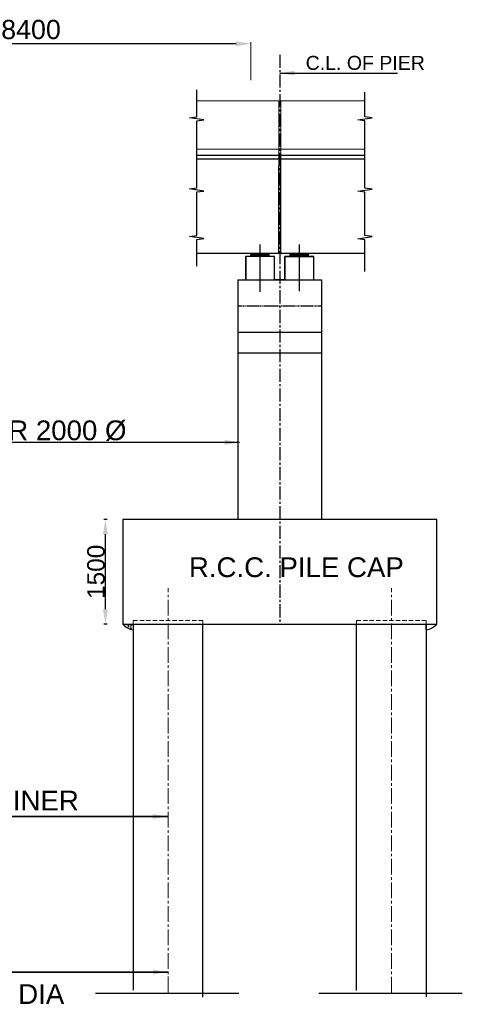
# Model space of a CAD drawing. Header units: inches. Extents: x 4599583 to 15517275, y 2817812 to 28133222499.
# Tile 10 of 95: x 15302352 to 15327717, y 2874595 to 2931045. Entities that reach past the tile are written whole.
import ezdxf

# ---------------------------------------------------------------- set-up
doc = ezdxf.new("R2010")
doc.units = ezdxf.units.IN
doc.header["$MEASUREMENT"] = 0
for name, pattern in [('CENTER', [2, 1.25, -0.25, 0.25, -0.25]), ('CENTER2', [1.125, 0.75, -0.125, 0.125, -0.125]), ('DASHED', [0.75, 0.5, -0.25]), ('HIDDEN', [0.375, 0.25, -0.125])]:
    doc.linetypes.add(name, pattern=pattern)
for name, color, linetype, lineweight in [('BSTR', 62, 'Continuous', 13), ('CEN', 3, 'CENTER', 13), ('GL', 5, 'Continuous', 30), ('HATCH', 6, 'Continuous', 9), ('PITCH', 8, 'Continuous', 5), ('STEEL', 12, 'Continuous', 35), ('STR', 7, 'Continuous', 25)]:
    doc.layers.add(name, color=color, linetype=linetype, lineweight=lineweight)
for name, color, linetype in [('CENTER', 3, 'CENTER'), ('TEX', 6, 'Continuous'), ('text', 7, 'Continuous')]:
    doc.layers.add(name, color=color, linetype=linetype)
doc.layers.add('dim', color=7, linetype='Continuous', plot=False)
doc.styles.add('ROMANS', font='arial.ttf')
doc.linetypes.add('ZIGZAG', pattern='A,0.0001,-0.2,[131,ltypeshp.shx,S=0.2,R=0,X=-0.2,Y=0],-0.4,[131,ltypeshp.shx,S=0.2,R=180,X=0.2,Y=0],-0.2', length=0.8001)
doc.dimstyles.new('ROMANS', dxfattribs={"dimtxt": 1000, "dimasz": 850, "dimexe": 100, "dimexo": 100, "dimgap": 25, "dimtad": 1, "dimdec": 0, "dimzin": 9, "dimdsep": 46, "dimtxsty": 'ROMANS', "dimcen": 325, "dimclrd": 4, "dimclre": 4, "dimclrt": 6, "dimadec": 0, "dimazin": 0, "dimtfac": 1, "dimtdec": 0, "dimtmove": 0, "dimatfit": 3, "dimfxl": 1, "dimtolj": 1, "dimtzin": 9, "dimarcsym": 0})
pattern_1 = [(180, (18846743.82, 713440.678), (0, 41.91), [30.48, -11.43]), (90, (18846743.82, 713440.678), (41.91, 3e-15), [30.48, -11.43])]

# ---------------------------------------------------------------- blocks, each defined once
blk = doc.blocks.new('*D242')
at = {"layer": 'Defpoints', "color": 0, "transparency": 16777216}
for p in [(15307264, 2902390), (15308254, 2902390), (15308254, 2896390)]:
    blk.add_point(p, dxfattribs=at)
at = {"layer": 'STR', "color": 0, "lineweight": -2, "transparency": 16777216}
for p, q in [((15307364, 2902390), (15307164, 2902390)), ((15307264, 2897240), (15307264, 2901540)), ((15307364, 2896390), (15307164, 2896390))]:
    blk.add_line(p, q, dxfattribs=at)
at = {"layer": 'STR', "color": 0, "transparency": 16777216}
for points in [[(15307123, 2901540), (15307406, 2901540), (15307264, 2902390)], [(15307123, 2897240), (15307406, 2897240), (15307264, 2896390)]]:
    blk.add_solid(points, dxfattribs=at)
at = {"layer": 'STR', "color": 6, "transparency": 16777216, "insert": (15306729, 2899390), "char_height": 1000, "attachment_point": 5, "rotation": 90, "style": 'ROMANS'}
blk.add_mtext('\\A1;{\\C256;1500}', dxfattribs=at)
blk = doc.blocks.new('*D248')
at = {"layer": 'Defpoints', "color": 0, "transparency": 16777216}
for p in [(15290400, 2929664), (15290400, 2927483), (15315600, 2927483)]:
    blk.add_point(p, dxfattribs=at)
at = {"layer": 'dim', "lineweight": 5, "transparency": 16777216}
for p, q in [((15290400, 2927583), (15290400, 2929764)), ((15315600, 2927583), (15315600, 2929764))]:
    blk.add_line(p, q, dxfattribs=at)
at = {"layer": 'dim', "lineweight": -2, "transparency": 16777216}
blk.add_line((15314748, 2929664), (15291252, 2929664), dxfattribs=at)
at = {"layer": 'dim', "transparency": 16777216}
for points in [[(15291252, 2929806), (15291252, 2929522), (15290400, 2929664)], [(15314748, 2929806), (15314748, 2929522), (15315600, 2929664)]]:
    blk.add_solid(points, dxfattribs=at)
at = {"layer": 'dim', "color": 6, "transparency": 16777216, "insert": (15303000, 2930475), "char_height": 550, "attachment_point": 5, "style": 'ROMANS'}
blk.add_mtext('\\A1;{\\H2x;\\C256;8400}', dxfattribs=at)

msp = doc.modelspace()

# ---------------------------------------------------------------- hatches: boundary and pattern name
at = {"layer": 'HATCH', "lineweight": 25, "ltscale": 0.5}
h = msp.add_hatch(dxfattribs=at)
h.set_pattern_fill('ANGLE', color=0, scale=6, style=0)
h.set_pattern_definition(pattern_1)
h.paths.add_polyline_path([(15315603.955, 2917630.899), (15316128.955, 2917630.899), (15316128.955, 2917474.899), (15315603.955, 2917474.899)])
h.paths.add_polyline_path([(15316128.955, 2917630.899), (15316653.956, 2917630.899), (15316653.956, 2917474.899), (15316128.955, 2917474.899)])
h = msp.add_hatch(dxfattribs=at)
h.set_pattern_fill('ANGLE', color=0, scale=6, style=0)
h.set_pattern_definition(pattern_1)
h.paths.add_polyline_path([(15318903.954, 2917630.899), (15318378.953, 2917630.899), (15318378.953, 2917474.899), (15318903.954, 2917474.899)])
h.paths.add_polyline_path([(15318378.953, 2917630.899), (15317853.953, 2917630.899), (15317853.953, 2917474.899), (15318378.953, 2917474.899)])
at = {"layer": 'STEEL', "lineweight": 25}
h = msp.add_hatch(dxfattribs=at)
h.set_pattern_fill('AR-CONC', color=0, scale=59.9994, style=0)
h.set_pattern_definition([(50, (14930232.63, 2555588.6), (430.3518, -37.6509), [44.99955, -494.99505]), (355, (14930232.63, 2555588.6), (-83.24997, 451.31077), [35.99964, -395.99604]), (100.4514, (14930268.5, 2555585.46), (347.10216, 413.6596), [38.24373, -420.68106]), (46.1842, (14930232.63, 2555708.6), (640.3382, -99.3104), [67.4993, -742.4926]), (96.6356, (14930286, 2555700.3), (560.792, 584.4649), [57.3656, -631.0215]), (351.1842, (14930232.6, 2555708.6), (560.7916, 584.4653), [53.9995, -593.9941]), (21, (14930292.63, 2555678.6), (358.14065, -241.56892), [44.99955, -494.99505]), (326, (14930292.63, 2555678.6), (145.98774, 435.08568), [35.99964, -395.99604]), (71.4514, (14930322.47, 2555658.47), (504.12854, 193.51636), [38.24373, -420.68106]), (37.5, (14930232.63, 2555588.6), (7.29584, 199.734315), [0, -391.19609, 0, -401.99598, 0, -397.49602]), (7.5, (14930232.63, 2555588.6), (157.84014, 236.64466), [0, -229.19771, 0, -382.19618, 0, -151.49848]), (327.5, (14930098.83, 2555588.6), (320.29026, -13.53279), [0, -149.9985, 0, -467.99532, 0, -620.99379]), (317.5, (14930038.83, 2555588.6), (349.9082, 60.06239), [0, -194.99805, 0, -310.7969, 0, -440.99559])])
h.paths.add_polyline_path([(15308854.038, 2896389.906), (15308254.044, 2896389.906, 0.197566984), (15308854.038, 2896069.909)])

# ---------------------------------------------------------------- linework, layer by layer
at = {"ltscale": 800}
for p, q in [((15312510.92, 2925476.906), (15312510.92, 2927024.859)), ((15325653.87, 2896069.909), (15325653.87, 2896389.906))]:
    msp.add_line(p, q, dxfattribs=at)
at = {"color": 0}
for p, q in [((15312087.815, 2925422.628), (15312510.92, 2925476.906)), ((15312913.168, 2925301.273), (15312087.815, 2925422.628)), ((15312510.92, 2925240.755), (15312913.168, 2925301.273)), ((15321728.209, 2925301.273), (15322553.562, 2925422.628)), ((15322130.457, 2925240.755), (15321728.209, 2925301.273)), ((15322553.562, 2925422.628), (15322130.457, 2925476.906)), ((15317193.954, 2917630.899), (15317193.954, 2922655.607)), ((15317313.955, 2917630.899), (15317313.955, 2922655.607)), ((15312087.815, 2921341.545), (15312510.92, 2921402.927)), ((15312913.168, 2921220.19), (15312087.815, 2921341.545)), ((15321728.209, 2921213.766), (15322553.562, 2921335.121)), ((15322553.562, 2921335.121), (15322130.457, 2921389.399)), ((15312510.92, 2921170.868), (15312913.168, 2921220.19)), ((15322130.457, 2921153.248), (15321728.209, 2921213.766)), ((15312087.815, 2918614.832), (15312510.92, 2918676.215)), ((15312913.168, 2918493.478), (15312087.815, 2918614.832)), ((15312510.92, 2918444.156), (15312913.168, 2918493.478)), ((15321728.209, 2918487.054), (15322553.562, 2918608.408)), ((15322130.457, 2918426.536), (15321728.209, 2918487.054)), ((15322553.562, 2918608.408), (15322130.457, 2918662.687)), ((15317193.954, 2917630.899), (15312510.92, 2917630.899)), ((15317193.954, 2917630.899), (15312510.92, 2917630.899)), ((15322130.457, 2917630.899), (15317313.955, 2917630.899)), ((15322130.457, 2917630.899), (15317313.955, 2917630.899))]:
    msp.add_line(p, q, dxfattribs=at)
at = {"color": 0, "ltscale": 800}
for p, q in [((15312510.92, 2923285.607), (15317193.954, 2923285.607)), ((15312510.92, 2923060.607), (15317193.954, 2923060.607)), ((15317313.955, 2923285.607), (15322130.457, 2923285.607)), ((15317313.955, 2923060.607), (15322130.457, 2923060.607))]:
    msp.add_line(p, q, dxfattribs=at)
at = {"color": 7, "ltscale": 800}
for p, q in [((15316953.956, 2917474.899), (15315303.954, 2917474.899)), ((15315303.954, 2917474.899), (15315303.954, 2916130.897)), ((15316953.956, 2916130.897), (15316953.956, 2917474.899)), ((15319203.954, 2917474.899), (15317553.952, 2917474.899)), ((15317553.952, 2917474.899), (15317553.952, 2916130.897)), ((15319203.954, 2916130.897), (15319203.954, 2917474.899)), ((15314853.954, 2916130.897), (15319653.954, 2916130.897)), ((15317553.952, 2916130.897), (15316953.956, 2916130.897))]:
    msp.add_line(p, q, dxfattribs=at)
at = {"color": 0, "linetype": 'ZIGZAG', "ltscale": 1500}
for p, q in [((15306701.25, 2875237.214), (15314917.402, 2875237.214)), ((15319501.122, 2875237.214), (15327717.274, 2875237.214))]:
    msp.add_line(p, q, dxfattribs=at)
at = {"layer": 'BSTR', "color": 0, "linetype": 'HIDDEN', "ltscale": 1000}
for points in [[(15308854.038, 2896589.904), (15312853.998, 2896589.904), (15312853.998, 2896389.906), (15308854.038, 2896389.906)], [(15321653.91, 2896589.904), (15325653.87, 2896589.904), (15325653.87, 2896389.906), (15321653.91, 2896389.906)]]:
    msp.add_lwpolyline(points, close=True, dxfattribs=at)
at = {"layer": 'CEN', "color": 0, "linetype": 'CENTER2', "ltscale": 1200}
for p, q in [((15310854.018, 2875279.657), (15310854.018, 2898460.361)), ((15323653.89, 2875279.443), (15323653.89, 2898460.361))]:
    msp.add_line(p, q, dxfattribs=at)
at = {"layer": 'CENTER', "color": 0, "linetype": 'ByBlock', "ltscale": 25}
for p, q in [((15316128.955, 2915438.813), (15316128.955, 2918160.307)), ((15318378.953, 2915473.473), (15318378.953, 2918161.507))]:
    msp.add_line(p, q, dxfattribs=at)
at = {"layer": 'dim', "color": 0}
for p, q in [((15316953.956, 2917474.899), (15315303.954, 2917474.899)), ((15316653.956, 2917630.899), (15315603.955, 2917630.899)), ((15315603.955, 2917474.899), (15315603.955, 2917630.899)), ((15316653.956, 2917474.899), (15316653.956, 2917630.899)), ((15317553.952, 2917474.899), (15319203.954, 2917474.899)), ((15317853.953, 2917630.899), (15318903.954, 2917630.899)), ((15317853.953, 2917474.899), (15317853.953, 2917630.899)), ((15318903.954, 2917474.899), (15318903.954, 2917630.899))]:
    msp.add_line(p, q, dxfattribs=at)
at = {"layer": 'dim', "color": 0, "linetype": 'ByBlock'}
for p, q in [((15315303.954, 2916130.897), (15315303.954, 2917474.899)), ((15316953.956, 2916130.897), (15316953.956, 2917474.899)), ((15317553.952, 2916130.897), (15317553.952, 2917474.899)), ((15319203.954, 2916130.897), (15319203.954, 2917474.899)), ((15314853.954, 2916130.897), (15319653.954, 2916130.897))]:
    msp.add_line(p, q, dxfattribs=at)
at = {"layer": 'GL', "color": 0}
for p, q in [((15322130.457, 2925476.906), (15322130.457, 2926898.114)), ((15312510.92, 2921389.399), (15312510.92, 2925240.755)), ((15322130.457, 2921389.399), (15322130.457, 2925240.755)), ((15312510.92, 2921402.927), (15312510.92, 2923089.864)), ((15312510.92, 2918676.215), (15312510.92, 2921170.868)), ((15322130.457, 2918662.687), (15322130.457, 2921153.248)), ((15312510.92, 2916912.926), (15312510.92, 2918444.156)), ((15322130.457, 2916610.414), (15322130.457, 2918426.536))]:
    msp.add_line(p, q, dxfattribs=at)
at = {"layer": 'PITCH', "color": 0}
for p, q in [((15317193.954, 2926399.607), (15312510.92, 2926399.607)), ((15317193.954, 2922655.607), (15317193.954, 2926399.607)), ((15317313.955, 2926399.607), (15322130.457, 2926399.607)), ((15317313.955, 2922655.607), (15317313.955, 2926399.607)), ((15317193.954, 2923627.607), (15312510.92, 2923627.607)), ((15317313.955, 2923627.607), (15322130.457, 2923627.607))]:
    msp.add_line(p, q, dxfattribs=at)
at = {"layer": 'STEEL', "color": 0, "lineweight": 25}
for centre, start, end in [((15308943.158, 2896959.501), 219.575853, 264.2791733), ((15325564.751, 2896959.501), 275.7208267, 320.424147)]:
    msp.add_arc(centre, 894.045, start, end, dxfattribs=at)
at = {"layer": 'STR', "color": 0}
msp.add_line((15323454.183, 2902389.834), (15315454.263, 2902389.834), dxfattribs=at)
at = {"layer": 'STR', "color": 0, "ltscale": 1000}
msp.add_lwpolyline([(15326253.864, 2902389.834), (15308254.044, 2902389.834), (15308254.044, 2896389.906), (15326253.864, 2896389.906)], close=True, dxfattribs=at)
at = {"layer": 'STR', "color": 0}
for points in [[(15308854.038, 2896389.906), (15308854.038, 2875396.714)], [(15312853.998, 2875011.791), (15312853.998, 2896389.906)], [(15321653.91, 2875383.898), (15321653.91, 2896389.906)], [(15325653.87, 2896389.906), (15325653.87, 2875012.859)]]:
    msp.add_lwpolyline(points, dxfattribs=at)
at = {"layer": 'TEX', "color": 0, "linetype": 'CENTER2', "ltscale": 1000}
msp.add_line((15317253.954, 2929028.89), (15317253.954, 2896389.906), dxfattribs=at)
at = {"layer": 'TEX', "color": 0, "linetype": 'ByBlock'}
for p, q in [((15314853.954, 2916130.897), (15314853.954, 2902389.834)), ((15319653.954, 2916130.897), (15319653.954, 2902389.834))]:
    msp.add_line(p, q, dxfattribs=at)
at = {"layer": 'TEX', "color": 0, "linetype": 'DASHED', "ltscale": 100}
msp.add_line((15314853.954, 2914636.85), (15319653.954, 2914636.85), dxfattribs=at)
at = {"layer": 'TEX', "color": 0}
for p, q in [((15314853.954, 2913136.605), (15319653.954, 2913136.605)), ((15314853.954, 2911936.605), (15319653.954, 2911936.605))]:
    msp.add_line(p, q, dxfattribs=at)

# ---------------------------------------------------------------- texts
at = {"layer": 'text', "color": 0, "style": 'ROMANS'}
for s, height, p in [('C.L. OF PIER', 800, (15318741.25, 2928170.15)), ('R.C.C. SOLID CIRCULAR PIER 2000 %%C', 1133.322, (15280233.101, 2906936.011)), ('R.C.C. PILE CAP', 1133.322, (15312049.479, 2899086.819)), ('6 mm THICK PERMANENT MS LINER', 1133.322, (15278298.843, 2885710.642)), ('IN SITU PILES OF 1000MM DIA ', 1133.322, (15282033.454, 2874614.936))]:
    msp.add_text(s, height=height, dxfattribs=at).set_placement(p)

# ---------------------------------------------------------------- dimensions: what is measured, and where the dimension line sits
at = {"layer": 'dim', "color": 0}
dim = msp.add_linear_dim(base=(15290399.987, 2929663.719), p1=(15315599.987, 2927483.224), p2=(15290399.987, 2927483.224), text='{\\H2x;\\C256;8400}', dimstyle='ROMANS', override={"dimtxt": 550, "dimasz": 852, "dimgap": 250, "dimlfac": 0.4, "dimclrd": 256, "dimclre": 256, "dimlwe": 5}, dxfattribs=at)
dim.commit()
dim.dimension.update_dxf_attribs({"geometry": '*D248', "text_midpoint": (15302999.987, 2930475.349)})
at = {"layer": 'STR', "color": 0}
dim = msp.add_linear_dim(base=(15307264.178, 2902389.834), p1=(15308254.044, 2896389.906), p2=(15308254.044, 2902389.834), angle=90, text='{\\C256;1500}', dimstyle='ROMANS', override={"dimlfac": 0.25, "dimclrd": 0, "dimclre": 0, "dimtmove": 1, "dimfxl": 100, "dimfxlon": 1}, dxfattribs=at)
dim.commit()
dim.dimension.update_dxf_attribs({"geometry": '*D242', "text_midpoint": (15306728.605, 2899389.87)})

# ---------------------------------------------------------------- leaders
at = {"color": 0, "ltscale": 800}
for points in [[(15314957.519, 2906811.569), (15268631.298, 2906794.354)], [(15310820.091, 2885359.057), (15273999.11, 2885359.057)], [(15273068.012, 2876441.894), (15310835.734, 2876441.894)], [(15310835.734, 2876441.894), (15274283.519, 2876441.894)]]:
    msp.add_leader(points, dimstyle='ROMANS', override={"dimclrd": 256, "dimclre": 256, "dimtmove": 1}, dxfattribs=at)
at = {"layer": 'dim', "color": 0}
for points in [[(15317253.954, 2927981.667), (15324009.406, 2927981.667)], [(15314957.519, 2906811.569), (15275945.353, 2906811.569)]]:
    msp.add_leader(points, dimstyle='ROMANS', override={"dimtxt": 550, "dimasz": 852, "dimgap": 250, "dimlfac": 0.4, "dimclrd": 256, "dimlwe": 5}, dxfattribs=at)
at = {"layer": 'STR', "color": 0}
msp.add_leader([(15273999.11, 2885359.057), (15310885.667, 2885359.057)], dimstyle='ROMANS', override={"dimgap": 300, "dimtad": 0, "dimfxl": 100, "dimfxlon": 1}, dxfattribs=at)

doc.saveas('drawing.dxf')
